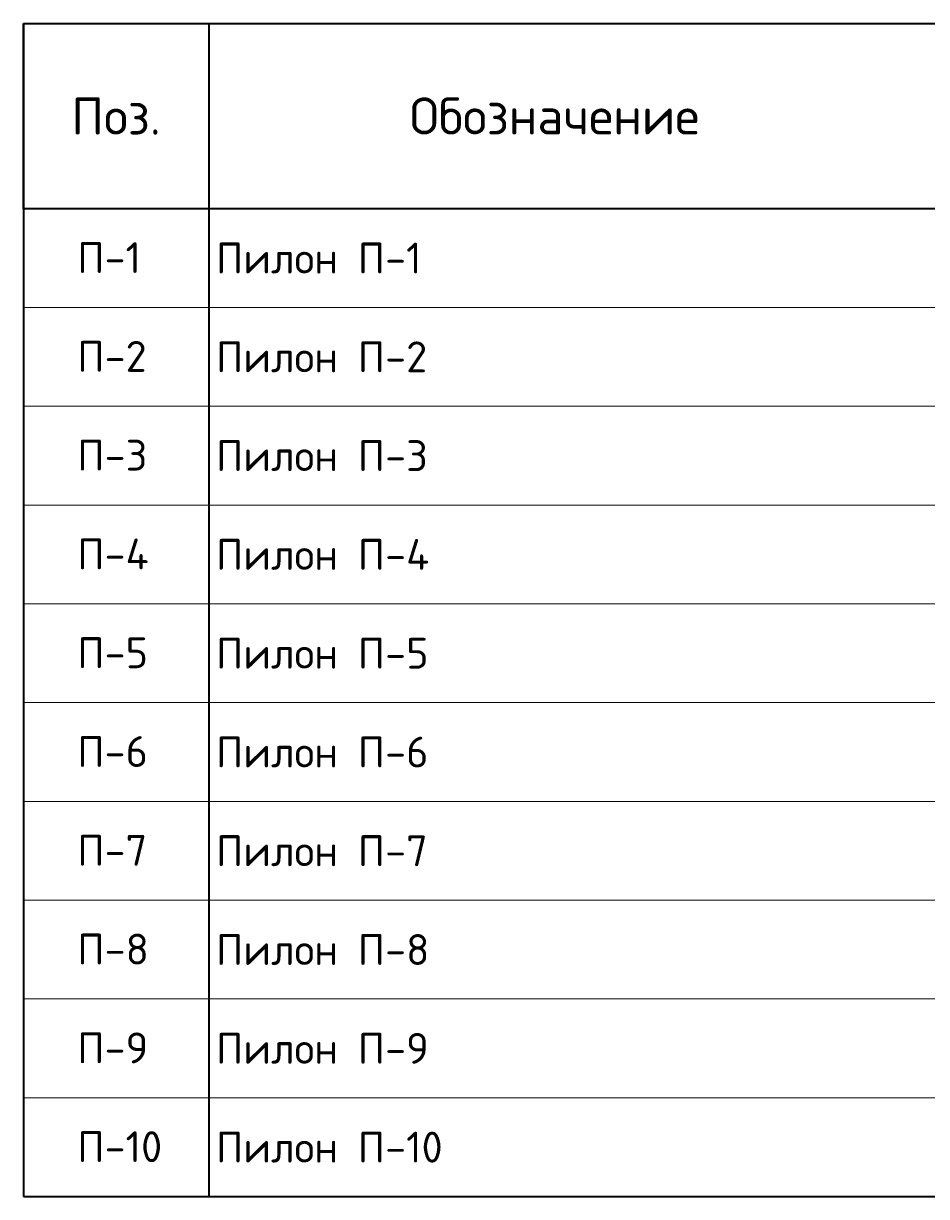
# Model space of a CAD drawing. Header units: millimetres. Extents: x 24180 to 99386, y -42598 to 25936.
# Tile 34 of 41: x 76609 to 83922, y -39360 to -29860. Entities that reach past the tile are written whole.
import ezdxf

# ---------------------------------------------------------------- set-up
doc = ezdxf.new("R2010")
doc.units = ezdxf.units.MM
doc.layers.add('Standard', color=7, linetype='Continuous', lineweight=25)
doc.styles.add('ISOCPEUR', font='ISOCPEUR')

msp = doc.modelspace()

# ---------------------------------------------------------------- linework, layer by layer
at = {"layer": 'Standard', "color": 7, "linetype": 'Continuous', "lineweight": 35, "transparency": 33554687}
for p, q in [((76608.7, -29859.7), (95108.7, -29859.7)), ((76608.7, -29859.7), (76608.7, -31359.7)), ((76608.7, -31359.7), (76608.7, -29859.7)), ((78108.7, -29859.7), (78108.7, -31359.7)), ((76608.7, -31359.7), (76608.7, -32159.7)), ((95108.7, -31359.7), (76608.7, -31359.7)), ((78108.7, -31359.7), (78108.7, -32159.7)), ((76608.7, -32159.7), (76608.7, -32959.7)), ((78108.7, -32159.7), (78108.7, -32959.7)), ((76608.7, -32959.7), (76608.7, -33759.7)), ((78108.7, -32959.7), (78108.7, -33759.7)), ((76608.7, -33759.7), (76608.7, -34559.7)), ((78108.7, -33759.7), (78108.7, -34559.7)), ((76608.7, -34559.7), (76608.7, -35359.7)), ((78108.7, -34559.7), (78108.7, -35359.7)), ((76608.7, -35359.7), (76608.7, -36159.7)), ((78108.7, -35359.7), (78108.7, -36159.7)), ((76608.7, -36159.7), (76608.7, -36959.7)), ((78108.7, -36159.7), (78108.7, -36959.7)), ((76608.7, -36959.7), (76608.7, -37759.7)), ((78108.7, -36959.7), (78108.7, -37759.7)), ((76608.7, -37759.7), (76608.7, -38559.7)), ((78108.7, -37759.7), (78108.7, -38559.7)), ((76608.7, -38559.7), (76608.7, -39359.7)), ((78108.7, -38559.7), (78108.7, -39359.7)), ((76608.7, -39359.7), (95108.7, -39359.7))]:
    msp.add_line(p, q, dxfattribs=at)
at = {"layer": 'Standard', "color": 7, "linetype": 'Continuous', "lineweight": 13, "transparency": 33554687}
for p, q in [((76608.7, -32159.7), (95108.7, -32159.7)), ((76608.7, -32959.7), (95108.7, -32959.7)), ((76608.7, -33759.7), (95108.7, -33759.7)), ((76608.7, -34559.7), (95108.7, -34559.7)), ((76608.7, -35359.7), (95108.7, -35359.7)), ((76608.7, -36159.7), (95108.7, -36159.7)), ((76608.7, -36959.7), (95108.7, -36959.7)), ((76608.7, -37759.7), (95108.7, -37759.7)), ((76608.7, -38559.7), (95108.7, -38559.7))]:
    msp.add_line(p, q, dxfattribs=at)

# ---------------------------------------------------------------- texts
at = {"layer": 'Standard', "color": 7, "linetype": 'Continuous', "lineweight": 35, "transparency": 33554687, "style": 'ISOCPEUR'}
for s, insert, char_height, width, attachment_point in [('\\A1;{\\fISOCPEUR|i0|b0;\\H300.000000;\\W1.000000;\\C7;Поз.}\\P', (77358.3, -30610.2), 90, 873.679, 5), ('\\A1;{\\fISOCPEUR|i0|b0;\\H300.000000;\\W1.000000;\\C7;Обозначение}\\P', (80909.8, -30608.8), 90, 2501.273, 5), ('\\A1;{\\fISOCPEUR|i0|b0;\\H250.000000;\\W1.000000;\\C7;Пилон П-1}\\P', (78167.3, -31759.7), 75, 1667.424, 4), ('\\A1;{\\fISOCPEUR|i0|b0;\\H250.000000;\\W1.000000;\\C7;Пилон П-2}\\P', (78167.3, -32559.7), 75, 1721.212, 4), ('\\A1;{\\fISOCPEUR|i0|b0;\\H250.000000;\\W1.000000;\\C7;Пилон П-3}\\P', (78167.3, -33359.7), 75, 1721.212, 4), ('\\A1;{\\fISOCPEUR|i0|b0;\\H250.000000;\\W1.000000;\\C7;Пилон П-4}\\P', (78167.3, -34159.7), 75, 1746.269, 4), ('\\A1;{\\fISOCPEUR|i0|b0;\\H250.000000;\\W1.000000;\\C7;Пилон П-5}\\P', (78167.3, -34959.7), 75, 1721.212, 4), ('\\A1;{\\fISOCPEUR|i0|b0;\\H250.000000;\\W1.000000;\\C7;Пилон П-6}\\P', (78167.3, -35759.7), 75, 1721.212, 4), ('\\A1;{\\fISOCPEUR|i0|b0;\\H250.000000;\\W1.000000;\\C7;Пилон П-7}\\P', (78167.3, -36559.7), 75, 1721.212, 4), ('\\A1;{\\fISOCPEUR|i0|b0;\\H250.000000;\\W1.000000;\\C7;Пилон П-8}\\P', (78167.3, -37359.7), 75, 1721.212, 4), ('\\A1;{\\fISOCPEUR|i0|b0;\\H250.000000;\\W1.000000;\\C7;Пилон П-9}\\P', (78167.3, -38159.7), 75, 1721.212, 4), ('\\A1;{\\fISOCPEUR|i0|b0;\\H250.000000;\\W1.000000;\\C7;Пилон П-10}\\P', (78167.3, -38959.7), 75, 1843.151, 4)]:
    msp.add_mtext(s, dxfattribs=dict(at, insert=insert, char_height=char_height, width=width, attachment_point=attachment_point))
at = {"layer": 'Standard', "color": 7, "linetype": 'Continuous', "lineweight": 13, "transparency": 33554687, "char_height": 75, "attachment_point": 7, "style": 'ISOCPEUR'}
for s, insert, width in [('\\A1;{\\fISOCPEUR|i0|b0;\\H250.000000;\\W1.000000;\\C7;П-1}\\P', (77044.1, -31881), 604.167), ('\\A1;{\\fISOCPEUR|i0|b0;\\H250.000000;\\W1.000000;\\C7;П-2}\\P', (77044.1, -32681), 664.583), ('\\A1;{\\fISOCPEUR|i0|b0;\\H250.000000;\\W1.000000;\\C7;П-3}\\P', (77044.1, -33481), 664.583), ('\\A1;{\\fISOCPEUR|i0|b0;\\H250.000000;\\W1.000000;\\C7;П-4}\\P', (77044.1, -34281), 690), ('\\A1;{\\fISOCPEUR|i0|b0;\\H250.000000;\\W1.000000;\\C7;П-5}\\P', (77044.1, -35081), 664.583), ('\\A1;{\\fISOCPEUR|i0|b0;\\H250.000000;\\W1.000000;\\C7;П-6}\\P', (77044.1, -35881), 664.583), ('\\A1;{\\fISOCPEUR|i0|b0;\\H250.000000;\\W1.000000;\\C7;П-7}\\P', (77044.1, -36681), 664.583), ('\\A1;{\\fISOCPEUR|i0|b0;\\H250.000000;\\W1.000000;\\C7;П-8}\\P', (77044.1, -37481), 664.583), ('\\A1;{\\fISOCPEUR|i0|b0;\\H250.000000;\\W1.000000;\\C7;П-9}\\P', (77044.1, -38281), 664.583), ('\\A1;{\\fISOCPEUR|i0|b0;\\H250.000000;\\W1.000000;\\C7;П-10}\\P', (77044.1, -39081), 783.871)]:
    msp.add_mtext(s, dxfattribs=dict(at, insert=insert, width=width))

doc.saveas('drawing.dxf')
